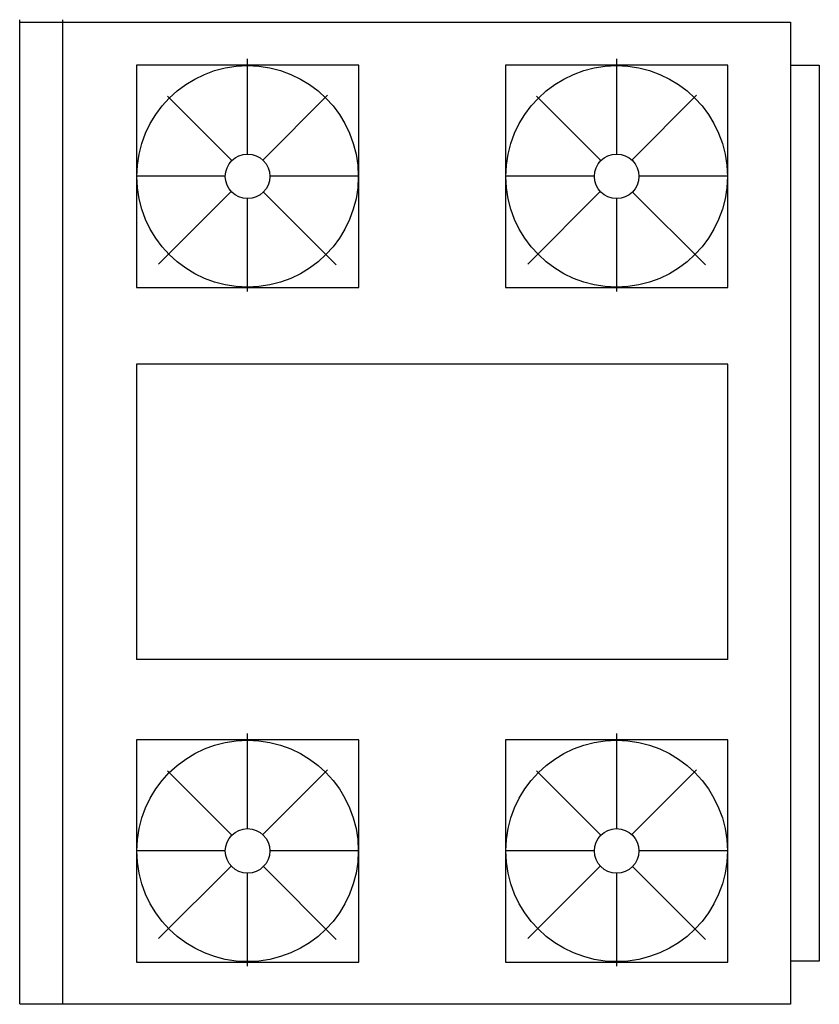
# Model space of a CAD drawing. Extents: x 4.466 to 5.116, y 10.244 to 11.045.
import ezdxf

# ---------------------------------------------------------------- set-up
doc = ezdxf.new("R2010")
doc.units = 0
doc.header["$MEASUREMENT"] = 0
doc.layers.get('0').update_dxf_attribs({"color": 1, "linetype": 'CONTINUOUS'})

msp = doc.modelspace()

# ---------------------------------------------------------------- linework, layer by layer
at = {"linetype": 'Continuous'}
for p, q in [((4.46628, 10.24467), (4.46628, 11.04467)), ((4.50136, 10.24467), (4.50136, 11.04467)), ((4.46628, 11.04263), (5.09289, 11.04263)), ((5.09289, 11.04263), (5.09289, 10.24435)), ((4.65128, 11.01279), (4.65128, 10.93541)), ((4.95128, 11.01279), (4.95128, 10.93541)), ((4.56115, 11.00769), (4.56115, 10.82695)), ((4.74189, 11.00769), (4.56115, 11.00769)), ((4.74189, 10.82695), (4.74189, 11.00769)), ((4.86115, 11.00769), (4.86115, 10.82695)), ((5.04189, 11.00769), (4.86115, 11.00769)), ((5.04189, 10.82695), (5.04189, 11.00769)), ((5.09289, 11.00758), (5.11628, 11.00758)), ((5.11628, 11.00758), (5.11628, 10.2794)), ((4.63878, 10.93017), (4.58645, 10.9825)), ((4.71639, 10.9832), (4.6638, 10.93061)), ((4.93878, 10.93017), (4.88645, 10.9825)), ((5.01639, 10.9832), (4.9638, 10.93061)), ((4.56152, 10.91763), (4.63343, 10.91763)), ((4.66961, 10.91763), (4.74152, 10.91763)), ((4.86152, 10.91763), (4.93343, 10.91763)), ((4.96961, 10.91763), (5.04152, 10.91763)), ((4.63824, 10.90504), (4.57921, 10.84602)), ((4.72363, 10.84532), (4.66437, 10.90459)), ((4.93824, 10.90504), (4.87921, 10.84602)), ((5.02363, 10.84532), (4.96437, 10.90459)), ((4.65128, 10.89924), (4.65128, 10.82371)), ((4.95128, 10.89924), (4.95128, 10.82371)), ((4.56115, 10.82695), (4.74189, 10.82695)), ((4.86115, 10.82695), (5.04189, 10.82695)), ((4.56115, 10.76467), (4.56115, 10.52467)), ((5.04189, 10.76467), (4.56115, 10.76467)), ((5.04189, 10.52467), (5.04189, 10.76467)), ((5.04189, 10.52467), (4.56115, 10.52467)), ((4.65128, 10.46451), (4.65128, 10.38713)), ((4.95128, 10.46451), (4.95128, 10.38713)), ((4.56115, 10.45941), (4.56115, 10.27867)), ((4.74189, 10.45941), (4.56115, 10.45941)), ((4.74189, 10.27867), (4.74189, 10.45941)), ((4.86115, 10.45941), (4.86115, 10.27867)), ((5.04189, 10.45941), (4.86115, 10.45941)), ((5.04189, 10.27867), (5.04189, 10.45941)), ((4.63878, 10.38189), (4.58645, 10.43422)), ((4.71639, 10.43492), (4.6638, 10.38233)), ((4.93878, 10.38189), (4.88645, 10.43422)), ((5.01639, 10.43492), (4.9638, 10.38233)), ((4.56152, 10.36935), (4.63343, 10.36935)), ((4.66961, 10.36935), (4.74152, 10.36935)), ((4.86152, 10.36935), (4.93343, 10.36935)), ((4.96961, 10.36935), (5.04152, 10.36935)), ((4.63824, 10.35676), (4.57921, 10.29774)), ((4.72363, 10.29704), (4.66437, 10.3563)), ((4.93824, 10.35676), (4.87921, 10.29774)), ((5.02363, 10.29704), (4.96437, 10.3563)), ((4.65128, 10.35095), (4.65128, 10.27542)), ((4.95128, 10.35095), (4.95128, 10.27542)), ((4.56115, 10.27867), (4.74189, 10.27867)), ((4.86115, 10.27867), (5.04189, 10.27867)), ((5.11628, 10.2794), (5.09289, 10.2794)), ((5.09289, 10.24435), (4.46628, 10.24435))]:
    msp.add_line(p, q, dxfattribs=at)
for centre, radius in [((4.65152, 10.91732), 0.09), ((4.95152, 10.91732), 0.09), ((4.65152, 10.91732), 0.01809), ((4.95152, 10.91732), 0.01809), ((4.65152, 10.36904), 0.09), ((4.95152, 10.36904), 0.09), ((4.65152, 10.36904), 0.01809), ((4.95152, 10.36904), 0.01809)]:
    msp.add_circle(centre, radius, dxfattribs=at)

doc.saveas('drawing.dxf')
